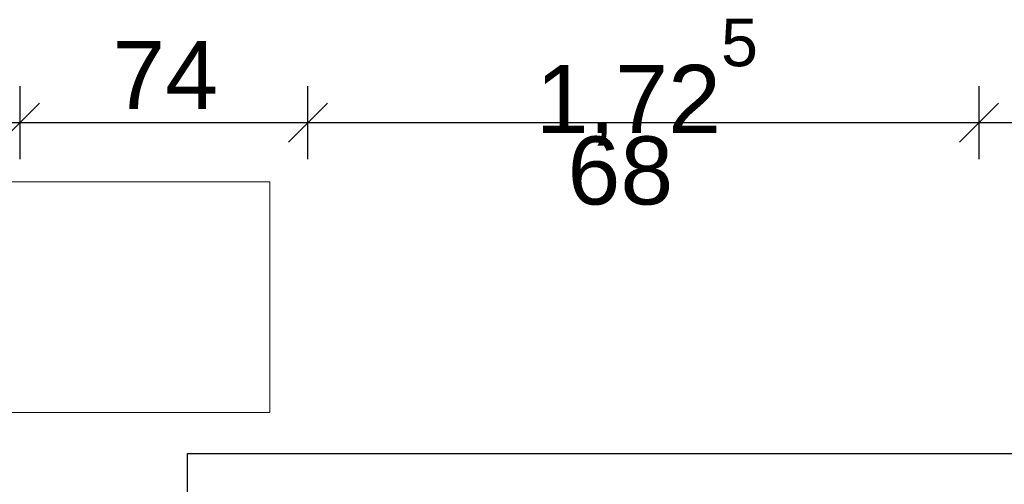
# Model space of a CAD drawing. Extents: x -73 to 183, y -4 to 85.
# Tile 33 of 98: x -32.71 to -30.18, y 42.3 to 43.49. Entities that reach past the tile are written whole.
import ezdxf

# ---------------------------------------------------------------- set-up
doc = ezdxf.new("R2010")
doc.units = 0
doc.header["$MEASUREMENT"] = 0
doc.linetypes.add('Strichlinie', pattern=[0.005644, 0.002822, -0.002822])
for name, color, linetype in [('0._EG_2_P_BM_AUSSEN', 7, 'Continuous'), ('0._EG_2_P_ZE_TEXT', 7, 'Continuous'), ('0._EG_2_R_NT_DACH', 7, 'Continuous')]:
    doc.layers.add(name, color=color, linetype=linetype)
doc.styles.add('ERSTELLTER_STIL_1', font='ARIAL.TTF')

msp = doc.modelspace()

# ---------------------------------------------------------------- linework, layer by layer
at = {"layer": '0._EG_2_P_BM_AUSSEN', "linetype": 'Continuous', "ltscale": 1000}
for p, q in [((-32.7087, 43.1312), (-32.7087, 43.3187)), ((-31.9687, 43.1312), (-31.9687, 43.3187)), ((-30.2437, 43.1312), (-30.2437, 43.3187)), ((-32.6587, 43.275), (-32.7587, 43.175)), ((-31.9187, 43.275), (-32.0187, 43.175)), ((-30.1937, 43.275), (-30.2937, 43.175)), ((-32.7837, 43.225), (-32.7087, 43.225)), ((-32.7087, 43.225), (-31.9687, 43.225)), ((-31.9687, 43.225), (-30.2437, 43.225)), ((-30.2437, 43.225), (-27.6187, 43.225))]:
    msp.add_line(p, q, dxfattribs=at)
at = {"layer": '0._EG_2_P_ZE_TEXT', "color": 255, "linetype": 'Continuous', "lineweight": 18, "ltscale": 1000}
for p, q in [((-32.067, 43.0726), (-33.9377, 43.0726)), ((-32.067, 42.4798), (-32.067, 43.0726)), ((-33.9377, 42.4798), (-32.067, 42.4798))]:
    msp.add_line(p, q, dxfattribs=at)
at = {"layer": '0._EG_2_R_NT_DACH', "linetype": 'Strichlinie', "ltscale": 1000}
for p, q in [((-32.2787, 41.625), (-32.2787, 42.375)), ((-32.2787, 42.375), (-14.5187, 42.375))]:
    msp.add_line(p, q, dxfattribs=at)

# ---------------------------------------------------------------- texts
at = {"layer": '0._EG_2_P_BM_AUSSEN', "linetype": 'Continuous', "char_height": 0.175, "attachment_point": 7, "style": 'ERSTELLTER_STIL_1'}
for s, insert in [('{74}', (-32.4715, 43.26)), ('{1,72\\A1{\\H0.7x;\\S5^  ;}}', (-31.3828, 43.166)), ('{68}', (-31.3016, 43.0121))]:
    msp.add_mtext(s, dxfattribs=dict(at, insert=insert))

doc.saveas('drawing.dxf')
